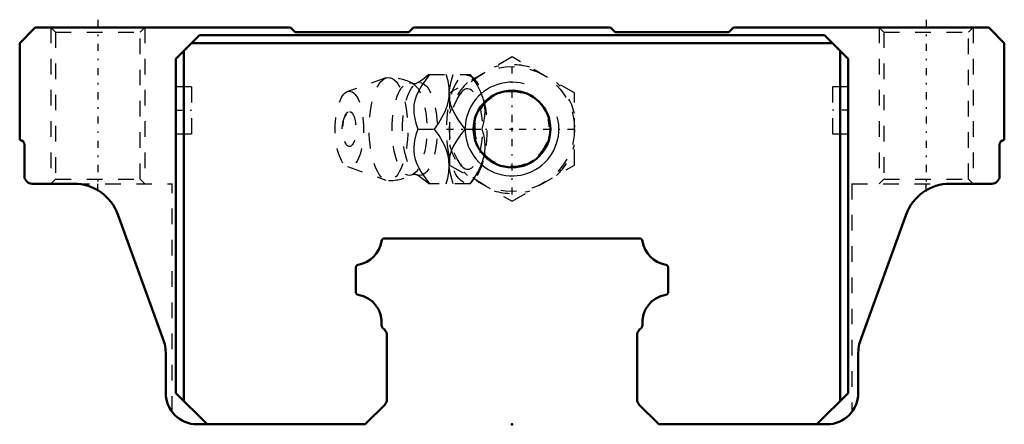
# Model space of a CAD drawing. Header units: millimetres. Extents: x -31.5 to 31.5, y 4.6 to 30.5.
import ezdxf

# ---------------------------------------------------------------- set-up
doc = ezdxf.new("R2010")
doc.units = ezdxf.units.MM
doc.linetypes.add('Center', pattern=[1.5, 0.45, -0.5, 0.05, -0.5])
doc.linetypes.add('Dashed', pattern=[2, 1, -1])
for name, color, linetype, lineweight in [('2d ConnectionPoints', 7, 'Continuous', 50), ('AM_0', 7, 'Continuous', 50), ('AM_5', 3, 'Continuous', 25), ('AM_7', 7, 'Center', 25), ('AM_9', 6, 'Dashed', 25)]:
    doc.layers.add(name, color=color, linetype=linetype, lineweight=lineweight)

# ---------------------------------------------------------------- blocks, each defined once
blk = doc.blocks.new('1_B_M6F_SHS_grease_nipple_joint_0_in_SHS20C1SS_GK__BLOCK_B_M6F1__2')
at = {"layer": 'AM_5', "linetype": 'Dashed'}
blk.add_arc((0, 23.5), 2.386, 75, 15, dxfattribs=at)
at = {"layer": 'AM_7'}
for p, q in [((0, 19.3), (0, 27.7)), ((-4.2, 23.5), (4.2, 23.5))]:
    blk.add_line(p, q, dxfattribs=at)
at = {"layer": 'AM_9'}
for p, q in [((0, 28.119), (-4, 25.809)), ((4, 25.809), (0, 28.119)), ((-8.065, 26.771), (-10.522, 25.903)), ((-5.317, 27), (-2.667, 27)), ((-2.371, 26.651), (-2.667, 27)), ((-4, 25.809), (-4, 21.191)), ((4, 21.191), (4, 25.809)), ((-6.03, 23.5), (-4.96, 23.5)), ((-3.002, 23.5), (-1.932, 23.5)), ((-10.522, 21.097), (-8.065, 20.229)), ((-4, 21.191), (0, 18.881)), ((0, 18.881), (4, 21.191)), ((-2.667, 20), (-2.371, 20.349)), ((-2.667, 20), (-5.317, 20))]:
    blk.add_line(p, q, dxfattribs=at)
for points in [[(-5.273, 27), (-5.544, 26.636), (-5.795, 26.263), (-6.013, 25.878), (-6.132, 25.607), (-6.22, 25.33), (-6.273, 25.054), (-6.29, 24.78), (-6.275, 24.512), (-6.236, 24.25), (-6.145, 23.871), (-6.03, 23.5)], [(-5.315, 27.002), (-5.345, 26.973), (-5.476, 26.857), (-5.627, 26.736), (-5.801, 26.61), (-5.996, 26.484), (-6.129, 26.407)], [(-4.96, 23.5), (-4.706, 23.859), (-4.479, 24.229), (-4.283, 24.625), (-4.136, 25.03), (-4.067, 25.311), (-4.026, 25.591), (-4.013, 25.878), (-4.026, 26.16), (-4.092, 26.586), (-4.203, 27)], [(-4.014, 25.869), (-3.965, 26.25), (-3.874, 26.629), (-3.759, 27)], [(-2.689, 27), (-2.435, 26.641), (-2.208, 26.271), (-2.012, 25.875), (-1.865, 25.47), (-1.796, 25.189), (-1.755, 24.909), (-1.742, 24.622), (-1.755, 24.34), (-1.821, 23.914), (-1.932, 23.5)], [(-6.128, 26.408), (-6.13, 26.407), (-6.148, 26.399), (-6.184, 26.389), (-6.235, 26.384), (-6.297, 26.391), (-6.329, 26.401), (-6.341, 26.407)], [(-4.001, 25.433), (-4.002, 25.446), (-4.018, 25.65), (-4.017, 25.81)], [(-3.002, 23.5), (-3.399, 24.046), (-3.581, 24.33), (-3.742, 24.622), (-3.833, 24.822), (-3.908, 25.025), (-3.966, 25.236), (-4.001, 25.433)], [(-6.03, 23.5), (-6.143, 23.136), (-6.234, 22.763), (-6.285, 22.378), (-6.286, 22.107), (-6.255, 21.83), (-6.188, 21.554), (-6.086, 21.28), (-5.956, 21.012), (-5.803, 20.75), (-5.548, 20.371), (-5.273, 20)], [(-4.203, 20), (-4.104, 20.359), (-4.038, 20.729), (-4.013, 21.125), (-4.04, 21.53), (-4.093, 21.811), (-4.174, 22.091), (-4.284, 22.378), (-4.419, 22.66), (-4.669, 23.086), (-4.96, 23.5)], [(-4.002, 21.56), (-3.972, 21.736), (-3.917, 21.946), (-3.845, 22.15), (-3.756, 22.351), (-3.532, 22.75), (-3.277, 23.129), (-3.002, 23.5)], [(-1.932, 23.5), (-1.833, 23.141), (-1.767, 22.771), (-1.742, 22.375), (-1.77, 21.97), (-1.822, 21.689), (-1.903, 21.409), (-2.013, 21.122), (-2.148, 20.84), (-2.398, 20.414), (-2.689, 20)], [(-4.015, 21.147), (-4.019, 21.322), (-4.006, 21.525), (-4.002, 21.56)], [(-3.759, 20), (-3.92, 20.546), (-3.979, 20.83), (-4.013, 21.118)], [(-6.341, 20.593), (-6.325, 20.6), (-6.291, 20.61), (-6.241, 20.616), (-6.18, 20.61), (-6.145, 20.6), (-6.129, 20.592), (-6.128, 20.592)], [(-6.129, 20.593), (-6.092, 20.572), (-5.895, 20.452), (-5.717, 20.331), (-5.559, 20.211), (-5.421, 20.096), (-5.313, 19.996)]]:
    blk.add_lwpolyline(points, dxfattribs=at)
blk.add_circle((0, 23.5), 4, dxfattribs=at)
for centre, radius, start, end in [((0, 23.5), 4.12, 73.86243, 106.13757), ((-7.903, 23.5), 3.3, 61.76048, 90), ((0, 23.5), 4.12, 133.86243, 166.13757), ((0, 23.5), 4.12, 13.86243, 46.13757), ((-9.071, 23.5), 1.82, 148.36971, 211.63029), ((0, 23.5), 4.12, 193.86243, 226.13757), ((0, 23.5), 4.12, 313.86243, 346.13757), ((-7.903, 23.5), 3.3, 270, 298.23952), ((0, 23.5), 4.12, 253.86243, 286.13757)]:
    blk.add_arc(centre, radius, start, end, dxfattribs=at)
for centre, major_axis in [((-7.903, 23.5), (0, 3.3)), ((-6.561, 23.5), (0, 2.965)), ((-5.9, 23.5), (0, 2.971)), ((-2.893, 23.5), (0, 3.445)), ((-10.403, 23.5), (0, 2.424)), ((-10.403, 23.5), (0, 1.117))]:
    blk.add_ellipse(centre, major_axis=major_axis, ratio=0.374607, dxfattribs=at)
blk.add_ellipse((-2.841, 23.5), major_axis=(0, -2.572), ratio=0.374607, start_param=5.781061, end_param=9.926902, dxfattribs=at)
blk = doc.blocks.new('2_SHS20CSSB_M6F1_Slide25_55_0_in_SHS20C1SS_GK__BLOCK_B_M6F1__2')
at = {"layer": 'AM_0'}
for p, q in [((-31.5, 29), (-30.5, 30)), ((-30.5, 30), (-14.175, 30)), ((-14.175, 30), (-13.875, 29.7)), ((-13.875, 29.7), (-6.6, 29.7)), ((-6.6, 29.7), (-6.3, 30)), ((-6.3, 30), (6.3, 30)), ((6.3, 30), (6.6, 29.7)), ((6.6, 29.7), (13.875, 29.7)), ((13.875, 29.7), (14.175, 30)), ((14.175, 30), (30.5, 30)), ((30.5, 30), (31.5, 29)), ((-31.5, 22.8), (-31.5, 29)), ((-20, 29.5), (-21.5, 28)), ((20.5, 29), (-20.5, 29)), ((20, 29.5), (-20, 29.5)), ((21.5, 28), (20, 29.5)), ((31.5, 29), (31.5, 22.8)), ((-21, 28.5), (-21, 6.1)), ((21, 28.5), (21, 6.1)), ((-21.5, 28), (-21.5, 6.6)), ((21.5, 28), (21.5, 6.6)), ((-31.2, 20.5), (-31.2, 22.5)), ((31.2, 22.5), (31.2, 20.5)), ((-28.036, 20), (-30.7, 20)), ((30.7, 20), (28.036, 20)), ((-22.331, 10.097), (-25.217, 18.026)), ((25.217, 18.026), (22.331, 10.097)), ((-8.156, 16.5), (8.156, 16.5)), ((-10, 13.089), (-10, 14.618)), ((10, 14.618), (10, 13.089)), ((-8.146, 10.646), (-8.285, 10.784)), ((8.285, 10.784), (8.146, 10.646)), ((-8, 6.207), (-8, 10.293)), ((8, 10.293), (8, 6.207)), ((-22.15, 6.6), (-22.15, 9.071)), ((22.15, 9.071), (22.15, 6.6)), ((-21.5, 6.6), (-19.5, 4.6)), ((19.5, 4.6), (21.5, 6.6)), ((-9.4, 4.6), (-8.146, 5.853)), ((8.146, 5.853), (9.4, 4.6)), ((-9.4, 4.6), (-20.15, 4.6)), ((20.15, 4.6), (9.4, 4.6))]:
    blk.add_line(p, q, dxfattribs=at)
blk.add_circle((0, 23.5), 2.458, dxfattribs=at)
for centre, radius, start, end in [((-31.5, 22.5), 0.3, 0, 90), ((31.5, 22.5), 0.3, 90, 180), ((-30.7, 20.5), 0.5, 180, 270), ((30.7, 20.5), 0.5, 270, 0), ((-28.036, 17), 3, 20, 90), ((28.036, 17), 3, 90, 160), ((-8.156, 16.3), 0.2, 90, 171.64218), ((8.156, 16.3), 0.2, 8.35782, 90), ((-10.137, 16.591), 1.802, 279.69083, 351.64218), ((10.137, 16.591), 1.802, 188.35782, 260.30917), ((-9.8, 14.618), 0.2, 99.69084, 180), ((9.8, 14.618), 0.2, 0, 80.30916), ((-9.8, 13.089), 0.2, 180, 260.30916), ((-10.137, 11.116), 1.802, 354.55425, 80.30928), ((10.137, 11.116), 1.802, 99.69072, 185.44575), ((9.8, 13.089), 0.2, 279.69084, 0), ((-8.144, 10.926), 0.2, 174.5619, 225.19694), ((8.144, 10.926), 0.2, 314.81397, 5.4381), ((-25.15, 9.071), 3, 0, 20), ((-8.5, 10.293), 0.5, 0.00609, 44.91898), ((8.5, 10.293), 0.5, 135.08102, 179.99391), ((25.15, 9.071), 3, 160, 180), ((-20.15, 6.6), 2, 180, 270), ((20.15, 6.6), 2, 270, 0), ((-8.5, 6.207), 0.5, 315.00547, 360), ((8.5, 6.207), 0.5, 180, 224.99453)]:
    blk.add_arc(centre, radius, start, end, dxfattribs=at)
at = {"layer": 'AM_5', "linetype": 'Dashed'}
for p, q in [((-29.5, 30), (-29.5, 20)), ((-23.5, 30), (-23.5, 20)), ((23.5, 30), (23.5, 20)), ((29.5, 30), (29.5, 20))]:
    blk.add_line(p, q, dxfattribs=at)
at = {"layer": 'AM_5'}
blk.add_arc((0, 23.5), 3, 75, 15, dxfattribs=at)
at = {"layer": 'AM_7'}
for p, q in [((-26.5, 30.5), (-26.5, 19.5)), ((26.5, 30.5), (26.5, 19.5)), ((-21.55, 24.7), (-20.45, 24.7)), ((21.55, 24.7), (20.45, 24.7))]:
    blk.add_line(p, q, dxfattribs=at)
at = {"layer": 'AM_9'}
for p, q in [((-29.5, 30), (-29.2, 29.7)), ((-29.2, 29.7), (-29.2, 20.3)), ((-29.2, 29.7), (-23.8, 29.7)), ((-23.8, 29.7), (-23.5, 30)), ((-23.8, 20.3), (-23.8, 29.7)), ((23.5, 30), (23.8, 29.7)), ((23.8, 29.7), (23.8, 20.3)), ((23.8, 29.7), (29.2, 29.7)), ((29.2, 29.7), (29.5, 30)), ((29.2, 20.3), (29.2, 29.7)), ((-20.5, 26.2), (-21.5, 26.2)), ((-20.5, 26.2), (-20.5, 23.2)), ((21.5, 26.2), (20.5, 26.2)), ((20.5, 26.2), (20.5, 23.2)), ((-21.5, 23.2), (-20.5, 23.2)), ((20.5, 23.2), (21.5, 23.2)), ((-29.2, 20.3), (-29.5, 20)), ((-29.2, 20.3), (-23.8, 20.3)), ((-23.5, 20), (-23.8, 20.3)), ((23.8, 20.3), (23.5, 20)), ((23.8, 20.3), (29.2, 20.3)), ((29.5, 20), (29.2, 20.3)), ((-28.036, 20), (-21.75, 20)), ((-26.5, 19.577), (-26.5, 20)), ((-21.75, 5.405), (-21.75, 20)), ((21.75, 20), (28.036, 20)), ((21.75, 20), (21.75, 5.405)), ((26.5, 19.577), (26.5, 20))]:
    blk.add_line(p, q, dxfattribs=at)

msp = doc.modelspace()

# ---------------------------------------------------------------- linework, layer by layer
at = {"layer": '2d ConnectionPoints'}
for p in [(-21.5, 24.7), (-21.5, 24.7), (21.5, 24.7), (21.5, 24.7), (0, 23.5), (0, 23.5), (0, 4.6)]:
    msp.add_point(p, dxfattribs=at)

# ---------------------------------------------------------------- block references
for name in ['2_SHS20CSSB_M6F1_Slide25_55_0_in_SHS20C1SS_GK__BLOCK_B_M6F1__2', '1_B_M6F_SHS_grease_nipple_joint_0_in_SHS20C1SS_GK__BLOCK_B_M6F1__2']:
    msp.add_blockref(name, (0, 0))

doc.saveas('drawing.dxf')
